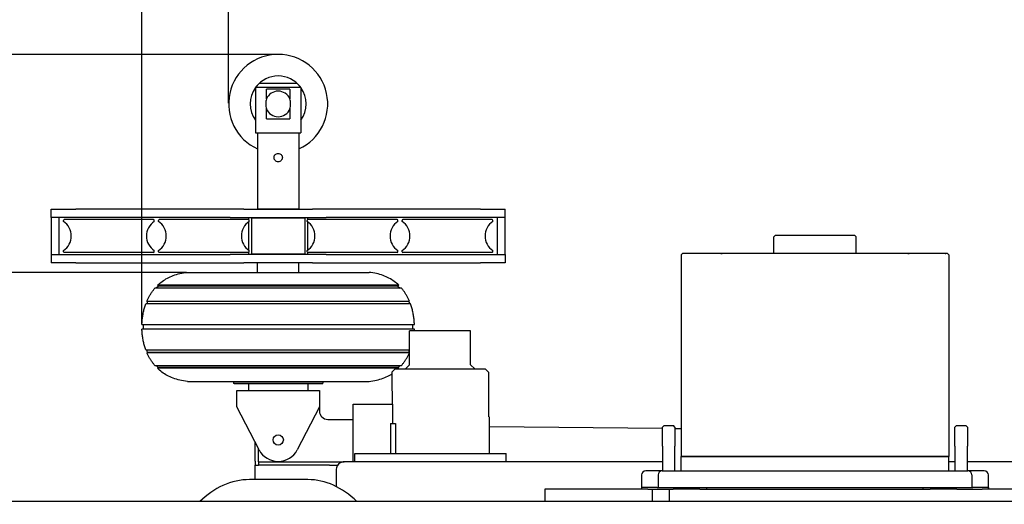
# Model space of a CAD drawing. Header units: millimetres. Extents: x -57594 to -45714, y -4242 to 13786.
# Tile 4 of 23: x -49497 to -48305, y -2289 to -1703. Entities that reach past the tile are written whole.
import ezdxf

# ---------------------------------------------------------------- set-up
doc = ezdxf.new("R2010")
doc.units = ezdxf.units.MM
doc.header["$LTSCALE"] = 50
doc.layers.add('AM_5', color=3, linetype='Continuous', lineweight=25)
doc.styles.add('Aktuální-ISO', font='arial.ttf')
doc.styles.get("Standard").update_dxf_attribs({"font": 'txt.shx'})
doc.dimstyles.new('AM_ISO$0', dxfattribs={"dimtxt": 3.5, "dimasz": 3.5, "dimexe": 1, "dimexo": 1, "dimgap": 1.5, "dimtad": 1, "dimdsep": 46, "dimtxsty": 'Standard', "dimcen": 0, "dimclrd": 256, "dimclre": 256, "dimclrt": 2, "dimadec": 0, "dimazin": 2, "dimtp": 0.1, "dimtm": 0.1, "dimtfac": 0.71, "dimtdec": 3, "dimtmove": 0, "dimatfit": 3, "dimfxl": 1, "dimlwd": -1, "dimlwe": -1, "dimarcsym": 1})

# ---------------------------------------------------------------- blocks, each defined once
blk = doc.blocks.new('*D244')
at = {"layer": 'AM_5', "linetype": 'ByBlock', "transparency": 16777216}
for p, q in [((-49244, -1803.5), (-49244, -1599.6)), ((-49174, -1600.6), (-47894, -1600.6)), ((-47824, -1803.5), (-47824, -1599.6))]:
    blk.add_line(p, q, dxfattribs=at)
at = {"layer": 'AM_5', "transparency": 16777216}
for points in [[(-49174, -1589), (-49174, -1612.3), (-49244, -1600.6)], [(-47894, -1589), (-47894, -1612.3), (-47824, -1600.6)]]:
    blk.add_solid(points, dxfattribs=at)
at = {"layer": 'Defpoints', "color": 0, "transparency": 16777216}
for p in [(-47824, -1600.6), (-49244, -1804.5), (-47824, -1804.5)]:
    blk.add_point(p, dxfattribs=at)
at = {"layer": 'AM_5', "color": 2, "transparency": 16777216, "insert": (-48534, -1525.8), "char_height": 70, "attachment_point": 5, "style": 'Aktuální-ISO'}
blk.add_mtext('1,38 [4´-5´´]', dxfattribs=at)
blk = doc.blocks.new('*D245')
at = {"layer": 'AM_5', "linetype": 'ByBlock', "transparency": 16777216}
for p, q in [((-49349, -2070.7), (-49349, -1427.6)), ((-49279, -1428.6), (-47789.1, -1428.6)), ((-47719.1, -2070.7), (-47719.1, -1427.6))]:
    blk.add_line(p, q, dxfattribs=at)
at = {"layer": 'AM_5', "transparency": 16777216}
for points in [[(-49279, -1417), (-49279, -1440.3), (-49349, -1428.6)], [(-47789.1, -1417), (-47789.1, -1440.3), (-47719.1, -1428.6)]]:
    blk.add_solid(points, dxfattribs=at)
at = {"layer": 'Defpoints', "color": 0, "transparency": 16777216}
for p in [(-47719.1, -1428.6), (-49349, -2071.7), (-47719.1, -2071.7)]:
    blk.add_point(p, dxfattribs=at)
at = {"layer": 'AM_5', "color": 2, "transparency": 16777216, "insert": (-48534, -1353.8), "char_height": 70, "attachment_point": 5, "style": 'Aktuální-ISO'}
blk.add_mtext('1,54 [5´-1´´]', dxfattribs=at)
blk = doc.blocks.new('*D246')
at = {"layer": 'AM_5', "linetype": 'ByBlock', "transparency": 16777216}
for p, q in [((-49295, -2008.5), (-50885.4, -2008.5)), ((-50884.4, -2730.5), (-50884.4, -2078.5)), ((-49295, -2800.5), (-50885.4, -2800.5))]:
    blk.add_line(p, q, dxfattribs=at)
at = {"layer": 'AM_5', "transparency": 16777216}
for points in [[(-50896, -2078.5), (-50872.7, -2078.5), (-50884.4, -2008.5)], [(-50896, -2730.5), (-50872.7, -2730.5), (-50884.4, -2800.5)]]:
    blk.add_solid(points, dxfattribs=at)
at = {"layer": 'Defpoints', "color": 0, "transparency": 16777216}
for p in [(-50884.4, -2008.5), (-49294, -2008.5), (-49294, -2800.5)]:
    blk.add_point(p, dxfattribs=at)
at = {"layer": 'AM_5', "color": 2, "transparency": 16777216, "insert": (-50959.2, -2404.5), "char_height": 70, "attachment_point": 5, "rotation": 90, "style": 'Aktuální-ISO'}
blk.add_mtext('0,78 [2´-7´´]', dxfattribs=at)
blk = doc.blocks.new('*D247')
at = {"layer": 'AM_5', "linetype": 'ByBlock', "transparency": 16777216}
for p, q in [((-49185, -1744.5), (-51120.9, -1744.5)), ((-51119.9, -1814.5), (-51119.9, -2994.5)), ((-49185, -3064.5), (-51120.9, -3064.5))]:
    blk.add_line(p, q, dxfattribs=at)
at = {"layer": 'AM_5', "transparency": 16777216}
for points in [[(-51131.6, -1814.5), (-51108.2, -1814.5), (-51119.9, -1744.5)], [(-51131.6, -2994.5), (-51108.2, -2994.5), (-51119.9, -3064.5)]]:
    blk.add_solid(points, dxfattribs=at)
at = {"layer": 'Defpoints', "color": 0, "transparency": 16777216}
for p in [(-49184, -1744.5), (-51119.9, -3064.5), (-49184, -3064.5)]:
    blk.add_point(p, dxfattribs=at)
at = {"layer": 'AM_5', "color": 2, "transparency": 16777216, "insert": (-51194.8, -2404.5), "char_height": 70, "attachment_point": 5, "rotation": 90, "style": 'Aktuální-ISO'}
blk.add_mtext('0,78 [2´-7´´]', dxfattribs=at)

msp = doc.modelspace()

# ---------------------------------------------------------------- linework, layer by layer
at = {"color": 253}
for p, q in [((-49206.534, -1779.516), (-49211.534, -1784.516)), ((-49156.534, -1784.516), (-49211.534, -1784.516)), ((-49211.534, -1784.516), (-49211.534, -1839.516)), ((-49206.534, -1779.516), (-49161.534, -1779.516)), ((-49198.317, -1798.495), (-49198.317, -1786.516)), ((-49169.751, -1786.516), (-49198.317, -1786.516)), ((-49169.751, -1786.516), (-49169.751, -1798.495)), ((-49161.534, -1779.516), (-49156.534, -1784.516)), ((-49156.534, -1784.516), (-49156.534, -1839.516)), ((-49198.317, -1822.516), (-49198.317, -1810.537)), ((-49169.751, -1810.537), (-49169.751, -1822.516)), ((-49198.317, -1822.516), (-49169.751, -1822.516)), ((-49211.534, -1839.516), (-49156.534, -1839.516)), ((-49209.034, -1839.516), (-49209.034, -1931.516)), ((-49159.034, -1839.516), (-49159.034, -1931.516)), ((-49459.034, -1932.016), (-49429.034, -1932.016)), ((-49459.034, -1942.016), (-49459.034, -1932.016)), ((-49429.034, -1942.016), (-49459.034, -1942.016)), ((-49459.034, -1942.016), (-49459.034, -1987.016)), ((-49449.034, -1987.016), (-49449.034, -1942.016)), ((-49242.163, -1932.016), (-49429.034, -1932.016)), ((-49242.163, -1942.016), (-49429.034, -1942.016)), ((-49225.555, -1932.016), (-49242.163, -1932.016)), ((-49242.163, -1942.016), (-49225.555, -1942.016)), ((-49225.555, -1932.016), (-49142.513, -1932.016)), ((-49225.555, -1942.016), (-49142.513, -1942.016)), ((-49219.534, -1944.65), (-49219.534, -1942.016)), ((-49216.518, -1942.516), (-49151.549, -1942.516)), ((-49216.518, -1942.516), (-49216.518, -1986.516)), ((-49209.034, -1931.516), (-49159.034, -1931.516)), ((-49208.534, -1932.016), (-49209.034, -1931.516)), ((-49206.534, -1942.516), (-49206.534, -1942.016)), ((-49161.534, -1942.516), (-49161.534, -1942.016)), ((-49159.534, -1932.016), (-49159.034, -1931.516)), ((-49151.549, -1986.516), (-49151.549, -1942.516)), ((-49148.534, -1942.016), (-49148.534, -1944.65)), ((-49125.905, -1932.016), (-49142.513, -1932.016)), ((-49142.513, -1942.016), (-49125.905, -1942.016)), ((-48939.034, -1932.016), (-49125.905, -1932.016)), ((-48939.034, -1942.016), (-49125.905, -1942.016)), ((-48939.034, -1932.016), (-48909.034, -1932.016)), ((-48909.034, -1942.016), (-48939.034, -1942.016)), ((-48919.034, -1942.016), (-48919.034, -1987.016)), ((-48909.034, -1942.016), (-48909.034, -1932.016)), ((-48909.034, -1987.016), (-48909.034, -1942.016)), ((-49444.034, -1946.945), (-49444.034, -1945.516)), ((-49335.034, -1944.516), (-49443.034, -1944.516)), ((-49334.034, -1946.945), (-49334.034, -1945.516)), ((-49329.034, -1946.945), (-49329.034, -1945.516)), ((-49220.034, -1944.516), (-49328.034, -1944.516)), ((-49219.534, -1981.749), (-49219.534, -1947.282)), ((-49219.034, -1946.945), (-49219.034, -1945.516)), ((-49149.034, -1946.945), (-49149.034, -1945.516)), ((-49148.534, -1947.282), (-49148.534, -1981.749)), ((-49040.034, -1944.516), (-49148.034, -1944.516)), ((-49039.034, -1946.945), (-49039.034, -1945.516)), ((-49034.034, -1946.945), (-49034.034, -1945.516)), ((-48925.034, -1944.516), (-49033.034, -1944.516)), ((-48924.034, -1946.945), (-48924.034, -1945.516)), ((-48584.034, -1965.416), (-48582.034, -1963.416)), ((-48584.034, -1985.416), (-48584.034, -1965.416)), ((-48582.034, -1963.416), (-48486.034, -1963.416)), ((-48484.034, -1965.416), (-48486.034, -1963.416)), ((-48484.034, -1985.416), (-48484.034, -1965.416)), ((-49459.034, -1987.016), (-49459.034, -1997.016)), ((-49459.034, -1987.016), (-49429.034, -1987.016)), ((-49444.034, -1983.516), (-49444.034, -1982.087)), ((-49335.034, -1984.516), (-49443.034, -1984.516)), ((-49429.034, -1987.016), (-49242.163, -1987.016)), ((-49334.034, -1983.516), (-49334.034, -1982.087)), ((-49329.034, -1983.516), (-49329.034, -1982.087)), ((-49220.034, -1984.516), (-49328.034, -1984.516)), ((-49225.555, -1987.016), (-49242.163, -1987.016)), ((-49142.513, -1987.016), (-49225.555, -1987.016)), ((-49219.534, -1987.016), (-49219.534, -1984.382)), ((-49219.034, -1983.516), (-49219.034, -1982.087)), ((-49151.549, -1986.516), (-49216.518, -1986.516)), ((-49206.534, -1987.016), (-49206.534, -1986.516)), ((-49161.534, -1987.016), (-49161.534, -1986.516)), ((-49149.034, -1983.516), (-49149.034, -1982.087)), ((-49148.534, -1984.382), (-49148.534, -1987.016)), ((-49040.034, -1984.516), (-49148.034, -1984.516)), ((-49125.905, -1987.016), (-49142.513, -1987.016)), ((-49125.905, -1987.016), (-48939.034, -1987.016)), ((-49039.034, -1983.516), (-49039.034, -1982.087)), ((-49034.034, -1983.516), (-49034.034, -1982.087)), ((-48925.034, -1984.516), (-49033.034, -1984.516)), ((-48939.034, -1987.016), (-48909.034, -1987.016)), ((-48924.034, -1983.516), (-48924.034, -1982.087)), ((-48909.034, -1987.016), (-48909.034, -1997.016)), ((-48694.034, -1985.416), (-48696.034, -1987.416)), ((-48696.034, -1987.416), (-48696.034, -1997.416)), ((-48694.034, -1985.416), (-48692.297, -1985.416)), ((-48692.297, -1985.416), (-48690.794, -1985.416)), ((-48690.794, -1985.416), (-48674.71, -1985.416)), ((-48674.71, -1985.416), (-48670.384, -1985.416)), ((-48670.384, -1985.416), (-48648.187, -1985.416)), ((-48648.187, -1985.416), (-48646.145, -1985.416)), ((-48646.145, -1985.416), (-48640.156, -1985.416)), ((-48640.156, -1985.416), (-48633.528, -1985.416)), ((-48633.528, -1985.416), (-48592.802, -1985.416)), ((-48592.802, -1985.416), (-48584.672, -1985.416)), ((-48584.672, -1985.416), (-48538.36, -1985.416)), ((-48538.36, -1985.416), (-48529.708, -1985.416)), ((-48529.708, -1985.416), (-48483.396, -1985.416)), ((-48483.396, -1985.416), (-48475.266, -1985.416)), ((-48475.266, -1985.416), (-48434.539, -1985.416)), ((-48434.539, -1985.416), (-48427.912, -1985.416)), ((-48427.912, -1985.416), (-48421.922, -1985.416)), ((-48421.922, -1985.416), (-48419.88, -1985.416)), ((-48419.88, -1985.416), (-48397.683, -1985.416)), ((-48397.683, -1985.416), (-48393.357, -1985.416)), ((-48393.357, -1985.416), (-48377.273, -1985.416)), ((-48377.273, -1985.416), (-48375.771, -1985.416)), ((-48375.771, -1985.416), (-48374.034, -1985.416)), ((-48374.034, -1985.416), (-48372.034, -1987.416)), ((-48372.034, -1987.416), (-48372.034, -1997.416)), ((-49429.034, -1997.016), (-49459.034, -1997.016)), ((-49429.034, -1997.016), (-49242.163, -1997.016)), ((-49242.163, -1997.016), (-49225.555, -1997.016)), ((-49142.513, -1997.016), (-49225.555, -1997.016)), ((-49209.034, -2008.516), (-49209.034, -1997.016)), ((-49159.034, -2008.516), (-49159.034, -1997.016)), ((-49142.513, -1997.016), (-49125.905, -1997.016)), ((-49125.905, -1997.016), (-48939.034, -1997.016)), ((-48909.034, -1997.016), (-48939.034, -1997.016)), ((-48696.034, -1997.416), (-48696.034, -2231.416)), ((-48372.034, -1997.416), (-48372.034, -2231.416)), ((-49294.034, -2008.516), (-49074.034, -2008.516)), ((-49329.068, -2025.166), (-49331.817, -2027.847)), ((-49038.035, -2024.178), (-49330.032, -2024.178)), ((-49329.068, -2025.166), (-49330.032, -2024.178)), ((-49038.999, -2025.166), (-49329.068, -2025.166)), ((-49038.999, -2025.166), (-49038.035, -2024.178)), ((-49038.999, -2025.166), (-49036.251, -2027.847)), ((-49209.015, -2027.847), (-49333.465, -2027.847)), ((-49034.603, -2027.847), (-49209.015, -2027.847)), ((-49210.829, -2046.815), (-49344.313, -2046.815)), ((-49342.088, -2043.717), (-49343.27, -2046.815)), ((-49342.95, -2043.362), (-49210.601, -2043.362)), ((-49342.088, -2043.717), (-49342.95, -2043.362)), ((-49025.979, -2043.717), (-49342.088, -2043.717)), ((-49023.754, -2046.815), (-49210.829, -2046.815)), ((-49210.601, -2043.362), (-49025.118, -2043.362)), ((-49025.979, -2043.717), (-49025.118, -2043.362)), ((-49025.979, -2043.717), (-49024.797, -2046.815)), ((-49348.988, -2071.7), (-49211.61, -2071.7)), ((-49347.26, -2077.31), (-49347.26, -2071.7)), ((-49211.61, -2071.7), (-49019.08, -2071.7)), ((-49020.807, -2077.31), (-49020.807, -2071.7)), ((-49211.61, -2077.31), (-49348.989, -2077.31)), ((-49019.079, -2077.31), (-49211.61, -2077.31)), ((-48951.034, -2079.516), (-49025.034, -2079.516)), ((-49025.034, -2120.516), (-49025.034, -2079.516)), ((-48951.034, -2120.516), (-48951.034, -2079.516)), ((-49344.282, -2102.304), (-49210.823, -2102.304)), ((-49342.088, -2105.56), (-49343.263, -2102.304)), ((-49342.088, -2105.56), (-49342.875, -2105.844)), ((-49210.588, -2105.844), (-49342.875, -2105.844)), ((-49025.979, -2105.56), (-49342.088, -2105.56)), ((-49210.823, -2102.304), (-49025.034, -2102.304)), ((-49025.193, -2105.844), (-49210.588, -2105.844)), ((-49025.979, -2105.56), (-49025.034, -2102.939)), ((-49025.979, -2105.56), (-49025.192, -2105.844)), ((-49333.47, -2121.178), (-49209.016, -2121.178)), ((-49329.483, -2123.735), (-49331.732, -2121.178)), ((-49209.016, -2121.178), (-49034.597, -2121.178)), ((-49038.585, -2123.735), (-49036.336, -2121.178)), ((-49025.034, -2120.516), (-49030.034, -2125.516)), ((-48951.034, -2120.516), (-48946.034, -2125.516)), ((-49329.483, -2123.735), (-49330.33, -2124.561)), ((-49208.491, -2124.561), (-49330.33, -2124.561)), ((-49038.585, -2123.735), (-49329.483, -2123.735)), ((-49037.738, -2124.561), (-49208.491, -2124.561)), ((-49042.534, -2125.516), (-49046.534, -2129.516)), ((-49046.534, -2129.516), (-49046.534, -2149.516)), ((-49042.534, -2125.516), (-48933.534, -2125.516)), ((-49038.585, -2123.735), (-49037.737, -2124.561)), ((-48933.534, -2125.516), (-48929.534, -2129.516)), ((-48929.534, -2129.516), (-48929.534, -2183.516)), ((-49294.034, -2140.516), (-49074.034, -2140.516)), ((-49238.034, -2140.516), (-49238.034, -2142.516)), ((-49238.034, -2142.516), (-49130.034, -2142.516)), ((-49237.034, -2143.516), (-49238.034, -2142.516)), ((-49131.034, -2143.516), (-49237.034, -2143.516)), ((-49220.034, -2143.516), (-49220.034, -2151.516)), ((-49148.034, -2143.516), (-49148.034, -2151.516)), ((-49131.034, -2143.516), (-49130.034, -2142.516)), ((-49130.034, -2140.516), (-49130.034, -2142.516)), ((-49234.034, -2171.516), (-49234.034, -2151.516)), ((-49234.034, -2151.516), (-49134.034, -2151.516)), ((-49134.034, -2151.516), (-49134.034, -2171.516)), ((-49093.034, -2168.016), (-49045.132, -2168.016)), ((-49093.034, -2238.016), (-49093.034, -2168.016)), ((-49045.812, -2158.516), (-49045.812, -2168.016)), ((-49045.132, -2191.516), (-49045.132, -2168.016)), ((-49207.121, -2223.474), (-49234.034, -2171.516)), ((-49134.034, -2171.516), (-49160.947, -2223.474)), ((-49134.034, -2171.516), (-49134.034, -2176.516)), ((-49124.034, -2186.516), (-49093.034, -2186.516)), ((-49048.034, -2191.516), (-49045.034, -2191.516)), ((-49048.034, -2191.516), (-49048.034, -2228.016)), ((-49045.034, -2191.516), (-49041.865, -2191.516)), ((-49041.865, -2191.516), (-49041.865, -2228.016)), ((-48928.034, -2191.516), (-48928.034, -2183.516)), ((-48928.034, -2228.016), (-48928.034, -2191.516)), ((-48928.034, -2195.075), (-48718.534, -2197.314)), ((-48718.534, -2195.916), (-48716.534, -2193.916)), ((-48718.534, -2218.916), (-48718.534, -2195.916)), ((-48716.534, -2193.916), (-48705.534, -2193.916)), ((-48703.534, -2195.916), (-48705.534, -2193.916)), ((-48703.534, -2195.916), (-48703.534, -2218.916)), ((-48703.534, -2197.475), (-48696.034, -2197.555)), ((-48364.534, -2195.916), (-48362.534, -2193.916)), ((-48364.534, -2218.916), (-48364.534, -2195.916)), ((-48362.534, -2193.916), (-48351.534, -2193.916)), ((-48349.534, -2195.916), (-48351.534, -2193.916)), ((-48349.534, -2195.916), (-48349.534, -2218.916)), ((-49212.034, -2237.016), (-49212.034, -2213.989)), ((-49208.034, -2237.016), (-49208.034, -2221.711)), ((-49091.034, -2238.016), (-49091.034, -2228.016)), ((-49091.034, -2228.016), (-48908.034, -2228.016)), ((-48908.034, -2238.016), (-48908.034, -2228.016)), ((-48718.534, -2218.916), (-48718.534, -2248.916)), ((-48703.534, -2248.916), (-48703.534, -2218.916)), ((-48364.534, -2218.916), (-48364.534, -2248.916)), ((-48349.534, -2248.916), (-48349.534, -2218.916)), ((-49212.034, -2237.016), (-49212.034, -2242.016)), ((-49208.034, -2238.016), (-49208.034, -2237.016)), ((-49208.034, -2238.016), (-49205.105, -2238.016)), ((-49208.034, -2238.016), (-49208.034, -2242.016)), ((-49205.105, -2238.016), (-49118.963, -2238.016)), ((-49118.963, -2238.016), (-49111.892, -2238.016)), ((-49111.892, -2238.016), (-49103.934, -2238.016)), ((-48718.534, -2238.016), (-49103.934, -2238.016)), ((-48696.034, -2231.416), (-48372.034, -2231.416)), ((-48372.034, -2231.416), (-48696.034, -2231.416)), ((-48696.034, -2248.916), (-48696.034, -2231.416)), ((-48372.034, -2248.916), (-48372.034, -2231.416)), ((-48364.534, -2238.016), (-48372.034, -2238.016)), ((-47965.134, -2238.016), (-48349.534, -2238.016)), ((-49212.034, -2242.016), (-49207.933, -2242.016)), ((-49212.034, -2259.516), (-49212.034, -2242.016)), ((-49121.791, -2242.016), (-49207.933, -2242.016)), ((-49121.791, -2242.016), (-49111.934, -2242.016)), ((-49113.934, -2248.016), (-49113.934, -2267.774)), ((-48721.047, -2248.916), (-48739.034, -2248.916)), ((-48719.034, -2248.916), (-48721.047, -2248.916)), ((-48719.034, -2248.916), (-48349.034, -2248.916)), ((-48347.02, -2248.916), (-48349.034, -2248.916)), ((-48329.034, -2248.916), (-48347.02, -2248.916)), ((-49148.041, -2259.516), (-49218.751, -2259.516)), ((-48744.034, -2253.916), (-48744.034, -2268.916)), ((-48724.034, -2253.916), (-48724.034, -2268.916)), ((-48344.034, -2253.916), (-48344.034, -2268.916)), ((-48324.034, -2268.916), (-48324.034, -2253.916)), ((-48816.427, -2271.116), (-48861.034, -2271.116)), ((-48861.034, -2271.116), (-48861.034, -2286.116)), ((-48736.459, -2271.116), (-48816.427, -2271.116)), ((-48743.027, -2268.916), (-48744.034, -2268.916)), ((-48744.034, -2268.916), (-48744.034, -2271.116)), ((-48744.029, -2268.916), (-48744.029, -2271.116)), ((-48725.041, -2268.916), (-48743.027, -2268.916)), ((-48725.041, -2268.916), (-48743.022, -2268.916)), ((-48736.459, -2271.116), (-48733.74, -2271.116)), ((-48733.74, -2271.116), (-48731.284, -2271.116)), ((-48731.284, -2271.116), (-48710.784, -2271.116)), ((-48731.284, -2271.116), (-48731.284, -2286.116)), ((-48725.041, -2268.916), (-48724.034, -2268.916)), ((-48724.034, -2268.916), (-48344.034, -2268.916)), ((-48710.784, -2271.116), (-48708.327, -2271.116)), ((-48710.784, -2271.116), (-48710.784, -2286.116)), ((-48708.327, -2271.116), (-48705.608, -2271.116)), ((-48702.464, -2271.116), (-48705.608, -2271.116)), ((-48673.59, -2271.116), (-48702.464, -2271.116)), ((-48673.59, -2271.116), (-48394.477, -2271.116)), ((-48665.034, -2271.116), (-48665.034, -2268.916)), ((-48403.034, -2271.116), (-48403.034, -2268.916)), ((-48365.604, -2271.116), (-48394.477, -2271.116)), ((-48362.459, -2271.116), (-48365.604, -2271.116)), ((-48362.459, -2271.116), (-48359.74, -2271.116)), ((-48359.74, -2271.116), (-48357.284, -2271.116)), ((-48357.284, -2271.116), (-48336.784, -2271.116)), ((-48344.034, -2268.916), (-48343.027, -2268.916)), ((-48325.041, -2268.916), (-48343.027, -2268.916)), ((-48325.045, -2268.916), (-48343.027, -2268.916)), ((-48336.784, -2271.116), (-48334.327, -2271.116)), ((-48334.327, -2271.116), (-48331.608, -2271.116)), ((-48251.64, -2271.116), (-48331.608, -2271.116)), ((-48324.034, -2268.916), (-48325.041, -2268.916)), ((-48324.039, -2271.116), (-48324.039, -2268.916)), ((-48324.034, -2268.916), (-48324.034, -2271.116)), ((-48344.754, -2286.116), (-49924.034, -2286.116)), ((-46514.034, -2286.116), (-48344.754, -2286.116))]:
    msp.add_line(p, q, dxfattribs=at)
msp.add_circle((-49184.034, -2211.516), 6.25, dxfattribs=at)
for centre, radius, start, end in [((-49184.034, -1804.516), 60, 294.624318, 245.375682), ((-49184.034, -1804.516), 33.876, 37.522562, 142.477438), ((-49184.034, -1804.516), 33.876, 144.271452, 215.728548), ((-49184.034, -1804.516), 33.876, 324.271452, 35.728548), ((-49184.034, -1804.516), 15.5, 22.857375, 157.142625), ((-49184.034, -1804.516), 15.5, 202.857375, 337.142625), ((-49443.034, -1945.516), 1, 90, 180), ((-49455.534, -1964.516), 21, 303.203823, 56.796177), ((-49322.534, -1964.516), 21, 123.203823, 236.796177), ((-49335.034, -1945.516), 1, 0, 90), ((-49328.034, -1945.516), 1, 90, 180), ((-49340.534, -1964.516), 21, 303.203823, 56.796177), ((-49207.534, -1964.516), 21, 123.203823, 236.796177), ((-49220.034, -1945.516), 1, 0, 90), ((-49148.034, -1945.516), 1, 90, 180), ((-49160.534, -1964.516), 21, 303.203823, 56.796177), ((-49027.534, -1964.516), 21, 123.203823, 236.796177), ((-49040.034, -1945.516), 1, 0, 90), ((-49033.034, -1945.516), 1, 90, 180), ((-49045.534, -1964.516), 21, 303.203823, 56.796177), ((-48912.534, -1964.516), 21, 123.203823, 236.796177), ((-48925.034, -1945.516), 1, 0, 90), ((-49443.034, -1983.516), 1, 180, 270), ((-49335.034, -1983.516), 1, 270, 0), ((-49328.034, -1983.516), 1, 180, 270), ((-49220.034, -1983.516), 1, 270, 0), ((-49148.034, -1983.516), 1, 180, 270), ((-49040.034, -1983.516), 1, 270, 0), ((-49033.034, -1983.516), 1, 180, 270), ((-48925.034, -1983.516), 1, 270, 0), ((-49044.534, -2149.516), 2, 180, 189.050722), ((-49124.034, -2176.516), 10, 180, 270), ((-49184.034, -2211.516), 26, 207.383138, 332.616862), ((-49103.934, -2248.016), 10, 105, 165), ((-49103.934, -2248.016), 10, 90, 105), ((-49103.934, -2248.016), 10, 165, 180), ((-48739.034, -2253.916), 5, 90, 180), ((-48719.034, -2253.916), 5, 90, 180), ((-48349.034, -2253.916), 5, 0, 90), ((-48329.034, -2253.916), 5, 0, 90)]:
    msp.add_arc(centre, radius, start, end, dxfattribs=at)
msp.add_ellipse((-49148.041, -2404.516), major_axis=(0, 145), ratio=0.70710678, start_param=5.66780112, end_param=6.28318531, dxfattribs=at)
for points, knots in [([(-49198.317, -1798.495), (-49198.545, -1799.393), (-49198.72, -1800.306), (-49198.993, -1802.334), (-49199.063, -1803.446), (-49199.063, -1805.586), (-49198.993, -1806.698), (-49198.72, -1808.725), (-49198.545, -1809.639), (-49198.317, -1810.537)], [4.75287439, 4.75287439, 4.75287439, 4.75287439, 5.01439788, 5.01439788, 5.33544862, 5.33544862, 5.65649935, 5.65649935, 5.91802285, 5.91802285, 5.91802285, 5.91802285]), ([(-49169.751, -1810.537), (-49169.523, -1809.639), (-49169.347, -1808.725), (-49169.074, -1806.698), (-49169.004, -1805.586), (-49169.004, -1804.516), (-49169.004, -1803.446), (-49169.074, -1802.334), (-49169.347, -1800.306), (-49169.523, -1799.393), (-49169.751, -1798.495)], [10.08832301, 10.08832301, 10.08832301, 10.08832301, 10.3498465, 10.3498465, 10.67089724, 10.67089724, 10.67089724, 10.99194797, 10.99194797, 11.25347147, 11.25347147, 11.25347147, 11.25347147]), ([(-49184.034, -1874.569), (-49184.67, -1874.569), (-49185.348, -1874.441), (-49186.592, -1873.925), (-49187.159, -1873.536), (-49188.054, -1872.641), (-49188.443, -1872.074), (-49188.959, -1870.83), (-49189.087, -1870.152), (-49189.087, -1869.516), (-49189.087, -1868.879), (-49188.959, -1868.202), (-49188.443, -1866.957), (-49188.054, -1866.39), (-49187.159, -1865.495), (-49186.592, -1865.107), (-49185.348, -1864.59), (-49184.67, -1864.463), (-49184.034, -1864.463)], [2.29087991, 2.29087991, 2.29087991, 2.29087991, 2.48178098, 2.48178098, 2.67268206, 2.67268206, 2.8635943, 2.8635943, 3.05450654, 3.05450654, 3.05450654, 3.24541878, 3.24541878, 3.43633103, 3.43633103, 3.6272321, 3.6272321, 3.81813318, 3.81813318, 3.81813318, 3.81813318]), ([(-49184.034, -1864.463), (-49183.397, -1864.463), (-49182.72, -1864.59), (-49181.475, -1865.107), (-49180.908, -1865.495), (-49180.013, -1866.39), (-49179.625, -1866.957), (-49179.108, -1868.202), (-49178.981, -1868.879), (-49178.981, -1870.152), (-49179.108, -1870.83), (-49179.625, -1872.074), (-49180.013, -1872.641), (-49180.908, -1873.536), (-49181.475, -1873.925), (-49182.72, -1874.441), (-49183.397, -1874.569), (-49184.034, -1874.569)], [0.76362664, 0.76362664, 0.76362664, 0.76362664, 0.95452771, 0.95452771, 1.14542879, 1.14542879, 1.33634103, 1.33634103, 1.52725327, 1.52725327, 1.71816551, 1.71816551, 1.90907776, 1.90907776, 2.09997883, 2.09997883, 2.29087991, 2.29087991, 2.29087991, 2.29087991]), ([(-48648.187, -1985.416), (-48648.175, -1985.431), (-48648.163, -1985.446), (-48648.069, -1985.549), (-48647.965, -1985.62), (-48647.712, -1985.715), (-48647.564, -1985.739), (-48647.235, -1985.739), (-48647.052, -1985.715), (-48646.663, -1985.62), (-48646.456, -1985.549), (-48646.213, -1985.446), (-48646.179, -1985.431), (-48646.145, -1985.416)], [0.467205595, 0.467205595, 0.467205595, 0.467205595, 0.478393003, 0.478393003, 0.548065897, 0.548065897, 0.617738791, 0.617738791, 0.687411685, 0.687411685, 0.757084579, 0.757084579, 0.768271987, 0.768271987, 0.768271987, 0.768271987]), ([(-48421.922, -1985.416), (-48421.888, -1985.431), (-48421.855, -1985.446), (-48421.611, -1985.549), (-48421.405, -1985.62), (-48421.015, -1985.715), (-48420.832, -1985.739), (-48420.504, -1985.739), (-48420.356, -1985.715), (-48420.103, -1985.62), (-48419.999, -1985.549), (-48419.905, -1985.446), (-48419.892, -1985.431), (-48419.88, -1985.416)], [0.467205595, 0.467205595, 0.467205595, 0.467205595, 0.478393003, 0.478393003, 0.548065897, 0.548065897, 0.617738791, 0.617738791, 0.687411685, 0.687411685, 0.757084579, 0.757084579, 0.768271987, 0.768271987, 0.768271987, 0.768271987]), ([(-48375.771, -1985.416), (-48375.704, -1985.526), (-48375.646, -1985.628), (-48375.423, -1986.072), (-48375.428, -1986.266), (-48375.827, -1986.266), (-48376.241, -1986.072), (-48376.952, -1985.628), (-48377.109, -1985.526), (-48377.273, -1985.416)], [1.741305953, 1.741305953, 1.741305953, 1.741305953, 1.831690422, 1.831690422, 2.177123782, 2.177123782, 2.522557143, 2.522557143, 2.612941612, 2.612941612, 2.612941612, 2.612941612]), ([(-49330.032, -2024.178), (-49328.326, -2022.518), (-49326.492, -2020.959), (-49322.56, -2018.071), (-49320.46, -2016.741), (-49315.98, -2014.336), (-49313.599, -2013.261), (-49308.54, -2011.393), (-49305.861, -2010.599), (-49300.189, -2009.32), (-49297.195, -2008.835), (-49294.034, -2008.516)], [0.803120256, 0.803120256, 0.803120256, 0.803120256, 0.842496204, 0.842496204, 0.881872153, 0.881872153, 0.921248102, 0.921248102, 0.960624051, 0.960624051, 1, 1, 1, 1]), ([(-49038.035, -2024.178), (-49039.742, -2022.518), (-49041.575, -2020.959), (-49045.508, -2018.071), (-49047.608, -2016.741), (-49052.088, -2014.336), (-49054.469, -2013.261), (-49059.528, -2011.393), (-49062.206, -2010.599), (-49067.879, -2009.32), (-49070.872, -2008.835), (-49074.034, -2008.516)], [0.803120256, 0.803120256, 0.803120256, 0.803120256, 0.842496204, 0.842496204, 0.881872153, 0.881872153, 0.921248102, 0.921248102, 0.960624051, 0.960624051, 1, 1, 1, 1]), ([(-49342.95, -2043.362), (-49342.47, -2042.235), (-49341.96, -2041.124), (-49340.88, -2038.936), (-49340.31, -2037.86), (-49339.11, -2035.745), (-49338.479, -2034.706), (-49337.155, -2032.671), (-49336.462, -2031.674), (-49335.011, -2029.726), (-49334.254, -2028.774), (-49333.465, -2027.847)], [0.673695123, 0.673695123, 0.673695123, 0.673695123, 0.694011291, 0.694011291, 0.714327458, 0.714327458, 0.734643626, 0.734643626, 0.754959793, 0.754959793, 0.775275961, 0.775275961, 0.775275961, 0.775275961]), ([(-49025.118, -2043.362), (-49025.598, -2042.235), (-49026.108, -2041.124), (-49027.187, -2038.936), (-49027.757, -2037.86), (-49028.958, -2035.745), (-49029.589, -2034.706), (-49030.913, -2032.671), (-49031.606, -2031.674), (-49033.056, -2029.726), (-49033.813, -2028.774), (-49034.603, -2027.847)], [0.673695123, 0.673695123, 0.673695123, 0.673695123, 0.694011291, 0.694011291, 0.714327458, 0.714327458, 0.734643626, 0.734643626, 0.754959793, 0.754959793, 0.775275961, 0.775275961, 0.775275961, 0.775275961]), ([(-49348.988, -2071.7), (-49348.933, -2069.991), (-49348.826, -2068.284), (-49348.512, -2064.885), (-49348.305, -2063.192), (-49347.786, -2059.83), (-49347.476, -2058.16), (-49346.752, -2054.853), (-49346.338, -2053.216), (-49345.405, -2049.982), (-49344.886, -2048.386), (-49344.313, -2046.815)], [0.515152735, 0.515152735, 0.515152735, 0.515152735, 0.542764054, 0.542764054, 0.570375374, 0.570375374, 0.597986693, 0.597986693, 0.625598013, 0.625598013, 0.653209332, 0.653209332, 0.653209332, 0.653209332]), ([(-49019.08, -2071.7), (-49019.135, -2069.991), (-49019.241, -2068.284), (-49019.555, -2064.885), (-49019.763, -2063.192), (-49020.281, -2059.83), (-49020.591, -2058.16), (-49021.316, -2054.853), (-49021.729, -2053.216), (-49022.662, -2049.982), (-49023.181, -2048.386), (-49023.754, -2046.815)], [0.515152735, 0.515152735, 0.515152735, 0.515152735, 0.542764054, 0.542764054, 0.570375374, 0.570375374, 0.597986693, 0.597986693, 0.625598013, 0.625598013, 0.653209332, 0.653209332, 0.653209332, 0.653209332]), ([(-49344.282, -2102.304), (-49344.859, -2100.726), (-49345.382, -2099.124), (-49346.322, -2095.877), (-49346.739, -2094.232), (-49347.469, -2090.911), (-49347.781, -2089.234), (-49348.302, -2085.857), (-49348.511, -2084.157), (-49348.827, -2080.742), (-49348.933, -2079.027), (-49348.989, -2077.31)], [0.346280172, 0.346280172, 0.346280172, 0.346280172, 0.374016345, 0.374016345, 0.401752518, 0.401752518, 0.42948869, 0.42948869, 0.457224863, 0.457224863, 0.484961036, 0.484961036, 0.484961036, 0.484961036]), ([(-49333.47, -2121.178), (-49334.251, -2120.261), (-49335, -2119.32), (-49336.436, -2117.393), (-49337.123, -2116.408), (-49338.435, -2114.396), (-49339.06, -2113.37), (-49340.252, -2111.28), (-49340.817, -2110.216), (-49341.89, -2108.055), (-49342.397, -2106.957), (-49342.875, -2105.844)], [0.224772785, 0.224772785, 0.224772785, 0.224772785, 0.244869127, 0.244869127, 0.26496547, 0.26496547, 0.285061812, 0.285061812, 0.305158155, 0.305158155, 0.325254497, 0.325254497, 0.325254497, 0.325254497]), ([(-49034.597, -2121.178), (-49033.816, -2120.261), (-49033.067, -2119.32), (-49031.632, -2117.393), (-49030.945, -2116.408), (-49029.633, -2114.396), (-49029.007, -2113.37), (-49027.816, -2111.28), (-49027.25, -2110.216), (-49026.178, -2108.055), (-49025.671, -2106.957), (-49025.192, -2105.844)], [0.224772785, 0.224772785, 0.224772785, 0.224772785, 0.244869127, 0.244869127, 0.26496547, 0.26496547, 0.285061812, 0.285061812, 0.305158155, 0.305158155, 0.325254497, 0.325254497, 0.325254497, 0.325254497]), ([(-49294.034, -2140.516), (-49297.232, -2140.193), (-49300.259, -2139.7), (-49305.99, -2138.399), (-49308.694, -2137.591), (-49313.798, -2135.687), (-49316.199, -2134.592), (-49320.711, -2132.141), (-49322.824, -2130.785), (-49326.778, -2127.841), (-49328.619, -2126.253), (-49330.33, -2124.561)], [0, 0, 0, 0, 0.039836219, 0.039836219, 0.079672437, 0.079672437, 0.119508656, 0.119508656, 0.159344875, 0.159344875, 0.199181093, 0.199181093, 0.199181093, 0.199181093]), ([(-49074.034, -2140.516), (-49070.835, -2140.193), (-49067.809, -2139.7), (-49062.078, -2138.399), (-49059.373, -2137.591), (-49054.269, -2135.687), (-49051.869, -2134.592), (-49048.555, -2132.792), (-49047.529, -2132.189), (-49046.534, -2131.559)], [0, 0, 0, 0, 0.039836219, 0.039836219, 0.079672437, 0.079672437, 0.119508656, 0.119508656, 0.138179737, 0.138179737, 0.138179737, 0.138179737]), ([(-49046.509, -2149.83), (-49046.509, -2149.83), (-49046.485, -2149.975), (-49046.4, -2150.539), (-49046.338, -2150.958), (-49046.2, -2152.027), (-49046.123, -2152.677), (-49045.985, -2154.147), (-49045.922, -2154.966), (-49045.837, -2156.681), (-49045.813, -2157.575), (-49045.812, -2158.485), (-49045.812, -2158.5), (-49045.812, -2158.516)], [1.41593248, 1.41593248, 1.41593248, 1.41593248, 1.69912317, 1.69912317, 1.98231385, 1.98231385, 2.26550454, 2.26550454, 2.54869522, 2.54869522, 2.82705169, 2.82705169, 2.83188591, 2.83188591, 2.83188591, 2.83188591]), ([(-49218.751, -2259.516), (-49229.694, -2259.516), (-49240.629, -2261.938), (-49260.963, -2271.134), (-49270.401, -2277.752), (-49278.883, -2286.116)], [2.35619449, 2.35619449, 2.35619449, 2.35619449, 2.665711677, 2.665711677, 2.965083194, 2.965083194, 2.965083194, 2.965083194])]:
    msp.add_open_spline(points, degree=3, knots=knots, dxfattribs=at)
for points in [[(-49019.178, -2079.516), (-49019.136, -2078.781), (-49019.103, -2078.046), (-49019.079, -2077.31)], [(-49038.729, -2125.516), (-49038.394, -2125.201), (-49038.063, -2124.883), (-49037.737, -2124.561)]]:
    msp.add_open_spline(points, degree=3, dxfattribs=at)

# ---------------------------------------------------------------- dimensions: what is measured, and where the dimension line sits
at = {"layer": 'AM_5'}
for base, p1, p2, text, picture, middle in [((-47719.08, -1428.637), (-49348.988, -2071.7), (-47719.08, -2071.7), '1,54 [5´-1´´]', '*D245', (-48534.034, -1353.776)), ((-47824.034, -1600.645), (-49244.034, -1804.516), (-47824.034, -1804.516), '1,38 [4´-5´´]', '*D244', (-48534.034, -1525.785))]:
    dim = msp.add_linear_dim(base=base, p1=p1, p2=p2, text=text, dimstyle='AM_ISO$0', override={"dimtxt": 70, "dimasz": 70, "dimgap": 30, "dimtxsty": 'Aktuální-ISO'}, dxfattribs=at)
    dim.commit()
    dim.dimension.update_dxf_attribs({"geometry": picture, "text_midpoint": middle})
for base, p1, p2, picture, middle in [((-51119.89, -3064.516), (-49184.034, -1744.516), (-49184.034, -3064.516), '*D247', (-51194.75, -2404.516)), ((-50884.382, -2008.516), (-49294.034, -2800.516), (-49294.034, -2008.516), '*D246', (-50959.243, -2404.516))]:
    dim = msp.add_linear_dim(base=base, p1=p1, p2=p2, angle=90, text='0,78 [2´-7´´]', dimstyle='AM_ISO$0', override={"dimtxt": 70, "dimasz": 70, "dimgap": 30, "dimtxsty": 'Aktuální-ISO'}, dxfattribs=at)
    dim.commit()
    dim.dimension.update_dxf_attribs({"geometry": picture, "text_midpoint": middle})

doc.saveas('drawing.dxf')
